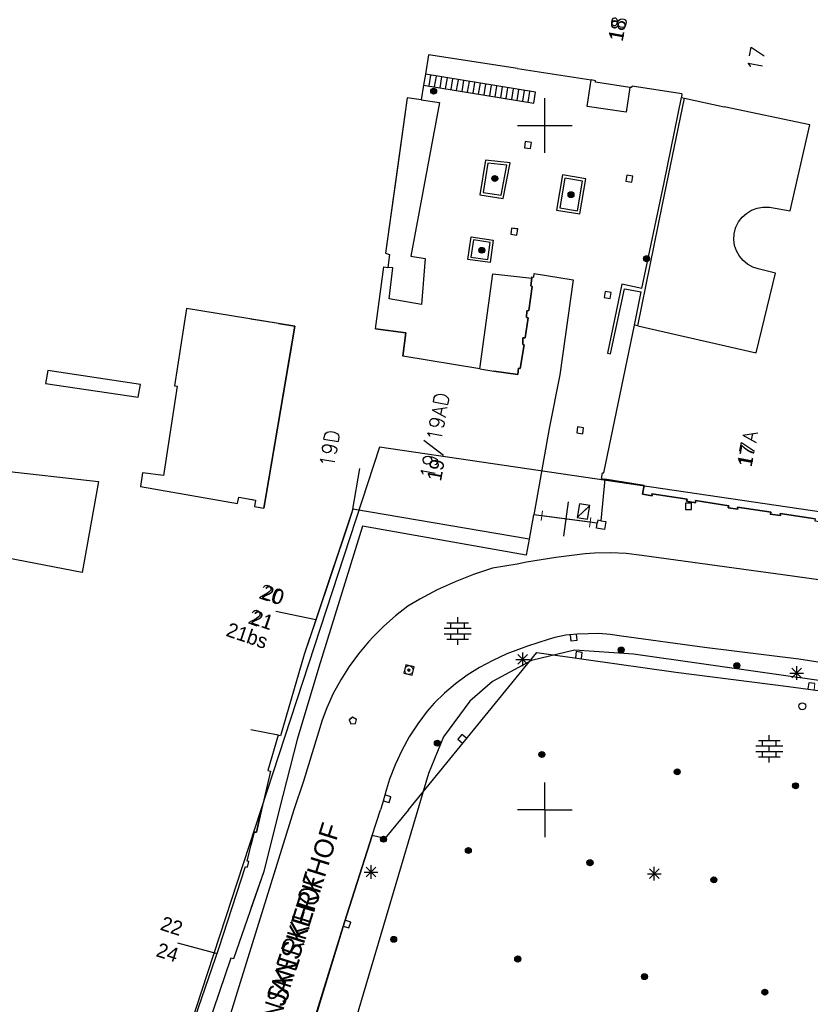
# Model space of a CAD drawing. Header units: millimetres. Extents: x 135944 to 142000, y 454200 to 456692.
# Tile 81 of 185: x 136712 to 136769, y 456186 to 456258. Entities that reach past the tile are written whole.
import ezdxf
from ezdxf.enums import TextEntityAlignment as Align

# ---------------------------------------------------------------- set-up
doc = ezdxf.new("R2010")
doc.units = ezdxf.units.MM
doc.linetypes.add('TotaalGBKN2013X$0$GBKN binnenstad 2009$0$DOT', pattern=[0.25, 0, -0.25])
for name, color, linetype in [('TotaalGBKN2013_Bistad', 251, 'Continuous'), ('TotaalGBKN2013X$0$Contouren', 251, 'Continuous'), ('TotaalGBKN2013X$0$GBKN binnenstad 2009$0$OBJECTEN_', 251, 'Continuous'), ('TotaalGBKN2013X$0$GBKN binnenstad 2009$0$OBJECTEN__', 251, 'Continuous'), ('TotaalGBKN2013X$0$GBKN binnenstad 2009$0$OBJECTEN___', 251, 'Continuous'), ('TotaalGBKN2013X$0$GBKN binnenstad 2009$0$SEMANT_ SYMB_', 251, 'Continuous'), ('TotaalGBKN2013X$0$GBKN binnenstad 2009$0$VERH_OVERIG INBR', 251, 'Continuous')]:
    doc.layers.add(name, color=color, linetype=linetype)
doc.styles.add('TotaalGBKN2013X$0$GBKN binnenstad 2009$0$Standard', font='txt')
doc.styles.add('TotaalGBKN2013X$0$GBKN binnenstad 2009$0$TXT', font='txt.shx')

# ---------------------------------------------------------------- blocks, each defined once
blk = doc.blocks.new('TotaalGBKN2013X$0$GBKN binnenstad 2009$0$CEL509')
at = {"layer": 'TotaalGBKN2013X$0$GBKN binnenstad 2009$0$OBJECTEN__', "linetype": 'TotaalGBKN2013X$0$GBKN binnenstad 2009$0$DOT', "lineweight": 0}
blk.add_line((-1, 0.5), (0, 0), dxfattribs=at)
at = {"layer": 'TotaalGBKN2013X$0$GBKN binnenstad 2009$0$OBJECTEN__', "linetype": 'Continuous', "lineweight": 0}
blk.add_lwpolyline([(-1, 0), (0, 0), (0, 0.5), (-1, 0.5), (-1, 0)], dxfattribs=at)
blk = doc.blocks.new('TotaalGBKN2013X$0$GBKN binnenstad 2009$0$CEL529')
at = {"layer": 'TotaalGBKN2013X$0$GBKN binnenstad 2009$0$VERH_OVERIG INBR', "linetype": 'Continuous', "lineweight": 0}
for p, q in [((0, -0.1), (0, 0.1)), ((0, 0), (1, 0)), ((0.5, -0.2), (0.5, 0.2)), ((1, -0.1), (1, 0.1))]:
    blk.add_line(p, q, dxfattribs=at)
blk = doc.blocks.new('TotaalGBKN2013X$0$GBKN binnenstad 2009$0$W')
at = {"layer": 'TotaalGBKN2013X$0$GBKN binnenstad 2009$0$OBJECTEN__', "linetype": 'Continuous', "lineweight": 0}
blk.add_lwpolyline([(-0.225, 0.225), (-0.225, -0.225), (0.225, -0.225), (0.225, 0.225), (-0.225, 0.225)], dxfattribs=at)
blk = doc.blocks.new('TotaalGBKN2013X$0$GBKN binnenstad 2009$0$X')
at = {"layer": 'TotaalGBKN2013X$0$GBKN binnenstad 2009$0$OBJECTEN__', "linetype": 'Continuous', "lineweight": 0}
blk.add_lwpolyline([(0.225, -0.25), (0.224, 0.2), (-0.225, 0.2), (-0.226, -0.25)], dxfattribs=at)
blk = doc.blocks.new('TotaalGBKN2013X$0$GBKN binnenstad 2009$0$DEC109')
at = {"layer": 'TotaalGBKN2013X$0$GBKN binnenstad 2009$0$SEMANT_ SYMB_', "linetype": 'Continuous', "lineweight": 0}
for p, q in [((0, 0.6), (0, 1)), ((-0.98, 0.2), (0.98, 0.2)), ((-0.8, 0.6), (0.8, 0.6)), ((-0.5, 0.2), (-0.5, 0.6)), ((0, -0.2), (0, 0.2)), ((0.5, 0.2), (0.5, 0.6)), ((-0.98, -0.2), (0.98, -0.2)), ((-0.8, -0.6), (0.8, -0.6)), ((-0.5, -0.6), (-0.5, -0.2)), ((0, -1), (0, -0.6)), ((0.5, -0.6), (0.5, -0.2))]:
    blk.add_line(p, q, dxfattribs=at)
blk = doc.blocks.new('TotaalGBKN2013X$0$GBKN binnenstad 2009$0$DEC100')
at = {"layer": 'TotaalGBKN2013X$0$GBKN binnenstad 2009$0$OBJECTEN_', "linetype": 'Continuous', "lineweight": 0}
for p, q in [((-0.5, 0), (0.5, 0)), ((-0.354, -0.354), (0.354, 0.354)), ((0.354, -0.354), (-0.354, 0.354)), ((0, -0.5), (0, 0.5))]:
    blk.add_line(p, q, dxfattribs=at)
blk = doc.blocks.new('TotaalGBKN2013X$0$GBKN binnenstad 2009$0$J')
at = {"layer": 'TotaalGBKN2013X$0$GBKN binnenstad 2009$0$OBJECTEN___', "linetype": 'Continuous', "lineweight": 0}
for radius in [0.215, 0.155, 0.095, 0.035]:
    blk.add_circle((0, 0), radius, dxfattribs=at)
blk = doc.blocks.new('TotaalGBKN2013X$0$GBKN binnenstad 2009$0$Q')
at = {"layer": 'TotaalGBKN2013X$0$GBKN binnenstad 2009$0$OBJECTEN___', "linetype": 'Continuous', "lineweight": 0}
blk.add_circle((0, 0), 0.25, dxfattribs=at)
blk = doc.blocks.new('TotaalGBKN2013X$0$GBKN binnenstad 2009$0$V')
at = {"layer": 'TotaalGBKN2013X$0$GBKN binnenstad 2009$0$OBJECTEN__', "linetype": 'Continuous', "lineweight": 0}
for radius in [0.31, 0.095, 0.035, 0.0224]:
    blk.add_circle((0, 0), radius, dxfattribs=at)
blk = doc.blocks.new('TotaalGBKN2013X$0$GBKN binnenstad 2009$0$K')
at = {"layer": 'TotaalGBKN2013X$0$GBKN binnenstad 2009$0$OBJECTEN__', "linetype": 'Continuous', "lineweight": 0}
blk.add_lwpolyline([(-0.146, -0.25), (0.147, -0.25), (0.25, 0.069), (0, 0.25), (-0.25, 0.068), (-0.146, -0.25)], dxfattribs=at)

msp = doc.modelspace()

# ---------------------------------------------------------------- linework, layer by layer
at = {"layer": 'TotaalGBKN2013_Bistad'}
for p, q in [((136741.5, 456255.175), (136741.267, 456253.744)), ((136747.999, 456254.174), (136741.5, 456255.175)), ((136747.999, 456254.174), (136753.383, 456253.328)), ((136747.999, 456254.174), (136753.383, 456253.328)), ((136741.267, 456253.744), (136741.138, 456252.955)), ((136741.267, 456253.744), (136741.138, 456252.955)), ((136749.321, 456252.428), (136741.267, 456253.744)), ((136741.54, 456252.89), (136741.669, 456253.679)), ((136741.54, 456252.89), (136741.669, 456253.679)), ((136741.943, 456252.824), (136742.072, 456253.613)), ((136741.943, 456252.824), (136742.072, 456253.613)), ((136742.345, 456252.758), (136742.474, 456253.547)), ((136742.345, 456252.758), (136742.474, 456253.547)), ((136742.748, 456252.692), (136742.877, 456253.481)), ((136742.748, 456252.692), (136742.877, 456253.481)), ((136743.151, 456252.626), (136743.28, 456253.415)), ((136743.151, 456252.626), (136743.28, 456253.415)), ((136743.553, 456252.561), (136743.682, 456253.35)), ((136743.553, 456252.561), (136743.682, 456253.35)), ((136741.138, 456252.955), (136740.963, 456251.882)), ((136741.138, 456252.955), (136740.963, 456251.882)), ((136741.138, 456252.955), (136749.192, 456251.639)), ((136743.956, 456252.495), (136744.085, 456253.284)), ((136743.956, 456252.495), (136744.085, 456253.284)), ((136744.359, 456252.429), (136744.488, 456253.218)), ((136744.359, 456252.429), (136744.488, 456253.218)), ((136744.761, 456252.363), (136744.89, 456253.152)), ((136744.761, 456252.363), (136744.89, 456253.152)), ((136745.164, 456252.297), (136745.293, 456253.086)), ((136745.164, 456252.297), (136745.293, 456253.086)), ((136745.567, 456252.232), (136745.696, 456253.021)), ((136745.567, 456252.232), (136745.696, 456253.021)), ((136745.969, 456252.166), (136746.098, 456252.955)), ((136745.969, 456252.166), (136746.098, 456252.955)), ((136746.372, 456252.1), (136746.501, 456252.889)), ((136746.372, 456252.1), (136746.501, 456252.889)), ((136746.775, 456252.034), (136746.904, 456252.823)), ((136746.775, 456252.034), (136746.904, 456252.823)), ((136747.177, 456251.968), (136747.306, 456252.757)), ((136747.177, 456251.968), (136747.306, 456252.757)), ((136747.58, 456251.903), (136747.709, 456252.692)), ((136747.58, 456251.903), (136747.709, 456252.692)), ((136747.983, 456251.837), (136748.112, 456252.626)), ((136747.983, 456251.837), (136748.112, 456252.626)), ((136753.092, 456251.384), (136753.383, 456253.328)), ((136753.718, 456253.275), (136753.383, 456253.328)), ((136753.718, 456253.17), (136753.718, 456253.275)), ((136756.213, 456252.79), (136753.718, 456253.17)), ((136756.213, 456252.79), (136755.945, 456250.97)), ((136756.326, 456252.773), (136756.213, 456252.79)), ((136756.381, 456252.867), (136756.326, 456252.773)), ((136760.03, 456252.32), (136756.381, 456252.867)), ((136739.946, 456252.025), (136739.232, 456246.9)), ((136740.963, 456251.882), (136739.946, 456252.025)), ((136740.963, 456251.882), (136739.946, 456252.025)), ((136748.385, 456251.771), (136748.514, 456252.56)), ((136748.385, 456251.771), (136748.514, 456252.56)), ((136748.788, 456251.705), (136748.917, 456252.494)), ((136748.788, 456251.705), (136748.917, 456252.494)), ((136749.192, 456251.639), (136749.321, 456252.428)), ((136750, 456250), (136750, 456252)), ((136750, 456250), (136750, 456252)), ((136758.606, 456244.226), (136760.212, 456252.005)), ((136758.717, 456245.831), (136759.989, 456252.055)), ((136760.03, 456252.32), (136759.989, 456252.055)), ((136760.03, 456252.32), (136759.989, 456252.055)), ((136759.989, 456252.055), (136760.212, 456252.005)), ((136759.989, 456252.055), (136760.212, 456252.005)), ((136760.212, 456252.005), (136763.103, 456251.362)), ((136760.212, 456252.005), (136763.103, 456251.362)), ((136742.299, 456251.689), (136740.201, 456240.445)), ((136742.299, 456251.689), (136740.201, 456240.445)), ((136740.963, 456251.882), (136742.299, 456251.689)), ((136740.963, 456251.882), (136742.299, 456251.689)), ((136755.945, 456250.97), (136753.092, 456251.384)), ((136769.377, 456250.04), (136763.103, 456251.362)), ((136748, 456250), (136750, 456250)), ((136748, 456250), (136750, 456250)), ((136750, 456250), (136752, 456250)), ((136750, 456248), (136750, 456250)), ((136750, 456250), (136752, 456250)), ((136750, 456248), (136750, 456250)), ((136767.948, 456243.758), (136769.377, 456250.04)), ((136748.575, 456248.822), (136748.512, 456248.377)), ((136748.512, 456248.377), (136748.957, 456248.314)), ((136749.02, 456248.759), (136748.575, 456248.822)), ((136748.957, 456248.314), (136749.02, 456248.759)), ((136739.232, 456246.9), (136738.364, 456240.675)), ((136745.669, 456247.459), (136745.262, 456244.942)), ((136745.836, 456247.24), (136745.492, 456245.109)), ((136747.472, 456247.269), (136745.669, 456247.459)), ((136747.234, 456247.093), (136745.836, 456247.24)), ((136746.807, 456244.902), (136747.234, 456247.093)), ((136746.966, 456244.674), (136747.472, 456247.269)), ((136751.293, 456246.396), (136750.859, 456243.809)), ((136751.457, 456246.164), (136751.09, 456243.975)), ((136752.99, 456246.1), (136751.293, 456246.396)), ((136752.76, 456245.937), (136751.457, 456246.164)), ((136755.988, 456246.368), (136755.925, 456245.923)), ((136756.433, 456246.305), (136755.988, 456246.368)), ((136756.37, 456245.86), (136756.433, 456246.305)), ((136752.401, 456243.768), (136752.76, 456245.937)), ((136752.566, 456243.54), (136752.99, 456246.1)), ((136755.925, 456245.923), (136756.37, 456245.86)), ((136757.097, 456238.096), (136758.717, 456245.831)), ((136745.262, 456244.942), (136746.966, 456244.674)), ((136745.492, 456245.109), (136746.807, 456244.902)), ((136756.8, 456235.352), (136758.606, 456244.226)), ((136765.52, 456243.958), (136765.944, 456244.033)), ((136765.944, 456244.033), (136766.375, 456244.029)), ((136766.375, 456244.029), (136766.425, 456244.023)), ((136766.425, 456244.023), (136767.948, 456243.758)), ((136750.859, 456243.809), (136752.566, 456243.54)), ((136751.09, 456243.975), (136752.401, 456243.768)), ((136764.167, 456242.952), (136764.429, 456243.294)), ((136764.429, 456243.294), (136764.749, 456243.582)), ((136764.749, 456243.582), (136765.117, 456243.806)), ((136765.117, 456243.806), (136765.52, 456243.958)), ((136763.948, 456242.499), (136763.973, 456242.567)), ((136763.973, 456242.567), (136764.167, 456242.952)), ((136744.372, 456240.209), (136744.611, 456241.866)), ((136744.611, 456241.866), (136746.233, 456241.615)), ((136747.572, 456242.503), (136747.509, 456242.058)), ((136747.509, 456242.058), (136747.954, 456241.995)), ((136748.017, 456242.44), (136747.572, 456242.503)), ((136747.954, 456241.995), (136748.017, 456242.44)), ((136763.824, 456241.66), (136763.847, 456242.085)), ((136763.847, 456242.085), (136763.948, 456242.499)), ((136744.78, 456241.637), (136744.598, 456240.38)), ((136746.007, 456241.447), (136744.78, 456241.637)), ((136745.836, 456240.216), (136746.007, 456241.447)), ((136746.233, 456241.615), (136746.006, 456239.991)), ((136763.882, 456241.237), (136763.824, 456241.66)), ((136764.017, 456240.833), (136763.882, 456241.237)), ((136738.364, 456240.675), (136738.65, 456240.58)), ((136738.65, 456240.58), (136738.531, 456239.629)), ((136740.201, 456240.445), (136741.25, 456240.289)), ((136740.201, 456240.445), (136741.25, 456240.289)), ((136764.225, 456240.461), (136764.017, 456240.833)), ((136764.499, 456240.135), (136764.225, 456240.461)), ((136737.614, 456235.149), (136738.219, 456239.672)), ((136738.219, 456239.672), (136738.531, 456239.629)), ((136741.25, 456240.289), (136740.987, 456236.914)), ((136741.25, 456240.289), (136740.987, 456236.914)), ((136746.006, 456239.991), (136744.372, 456240.209)), ((136744.598, 456240.38), (136745.836, 456240.216)), ((136764.829, 456239.865), (136764.499, 456240.135)), ((136765.203, 456239.662), (136764.829, 456239.865)), ((136738.899, 456239.604), (136738.531, 456239.629)), ((136738.61, 456237.339), (136738.899, 456239.604)), ((136745.254, 456232.224), (136746.191, 456239.154)), ((136745.254, 456232.224), (136746.191, 456239.154)), ((136746.191, 456239.154), (136749.043, 456238.842)), ((136746.191, 456239.154), (136749.043, 456238.842)), ((136749.206, 456238.924), (136749.232, 456239.179)), ((136749.232, 456239.179), (136752.07, 456238.73)), ((136765.609, 456239.532), (136765.203, 456239.662)), ((136765.463, 456233.378), (136766.859, 456239.222)), ((136766.859, 456239.222), (136765.609, 456239.532)), ((136749.082, 456238.234), (136748.821, 456236.477)), ((136749.043, 456238.842), (136748.972, 456238.285)), ((136748.972, 456238.285), (136749.082, 456238.234)), ((136749.043, 456238.842), (136749.056, 456238.945)), ((136749.056, 456238.945), (136749.206, 456238.924)), ((136752.07, 456238.73), (136751.107, 456231.791)), ((136755.639, 456238.396), (136754.592, 456233.367)), ((136757.097, 456238.096), (136755.639, 456238.396)), ((136754.403, 456237.873), (136754.34, 456237.428)), ((136754.848, 456237.81), (136754.403, 456237.873)), ((136754.785, 456237.365), (136754.848, 456237.81)), ((136754.811, 456233.311), (136755.822, 456238.059)), ((136755.822, 456238.059), (136757.045, 456237.846)), ((136756.556, 456235.408), (136757.045, 456237.846)), ((136756.556, 456235.408), (136757.045, 456237.846)), ((136740.987, 456236.914), (136738.61, 456237.339)), ((136740.987, 456236.914), (136738.61, 456237.339)), ((136754.34, 456237.428), (136754.785, 456237.365)), ((136723.799, 456236.634), (136722.935, 456230.981)), ((136731.721, 456235.336), (136723.799, 456236.634)), ((136748.695, 456236.467), (136748.667, 456235.978)), ((136748.821, 456236.477), (136748.695, 456236.467)), ((136730.533, 456235.531), (136728.513, 456235.862)), ((136748.787, 456235.942), (136748.553, 456234.488)), ((136748.667, 456235.978), (136748.787, 456235.942)), ((136754.321, 456224.619), (136756.556, 456235.408)), ((136756.8, 456235.352), (136756.556, 456235.408)), ((136756.8, 456235.352), (136756.556, 456235.408)), ((136729.63, 456223.009), (136731.721, 456235.336)), ((136739.839, 456234.856), (136737.614, 456235.149)), ((136739.613, 456233.156), (136739.839, 456234.856)), ((136756.8, 456235.352), (136765.463, 456233.378)), ((136731.549, 456234.32), (136729.466, 456222.043)), ((136748.499, 456233.983), (136748.189, 456232.241)), ((136748.393, 456234.494), (136748.384, 456233.994)), ((136748.384, 456233.994), (136748.499, 456233.983)), ((136748.553, 456234.488), (136748.393, 456234.494)), ((136754.592, 456233.367), (136754.811, 456233.311)), ((136745.254, 456232.224), (136739.613, 456233.156)), ((136745.254, 456232.224), (136739.613, 456233.156)), ((136713.666, 456232.102), (136713.489, 456231.146)), ((136720.444, 456231.082), (136713.666, 456232.102)), ((136745.254, 456232.224), (136746.262, 456232.058)), ((136745.254, 456232.224), (136746.262, 456232.058)), ((136748.026, 456231.797), (136746.262, 456232.058)), ((136748.069, 456232.261), (136748.026, 456231.797)), ((136748.189, 456232.241), (136748.069, 456232.261)), ((136751.107, 456231.791), (136750.326, 456227.871)), ((136713.489, 456231.146), (136720.267, 456230.156)), ((136720.267, 456230.156), (136720.444, 456231.082)), ((136722.935, 456230.981), (136723.113, 456230.95)), ((136723.113, 456230.95), (136722.943, 456229.83)), ((136722.943, 456229.83), (136722.123, 456224.427)), ((136750.326, 456227.871), (136749.199, 456221.558)), ((136752.395, 456227.981), (136752.332, 456227.536)), ((136752.332, 456227.536), (136752.777, 456227.473)), ((136752.84, 456227.918), (136752.395, 456227.981)), ((136752.777, 456227.473), (136752.84, 456227.918)), ((136707.299, 456225.111), (136717.363, 456223.983)), ((136720.591, 456224.633), (136720.44, 456223.617)), ((136722.123, 456224.427), (136720.591, 456224.633)), ((136735.974, 456221.976), (136736.479, 456224.934)), ((136754.157, 456224.197), (136754.222, 456224.632)), ((136754.222, 456224.632), (136754.321, 456224.619)), ((136717.363, 456223.983), (136716.163, 456217.334)), ((136754.392, 456224.158), (136754.105, 456221.122)), ((136754.392, 456224.158), (136754.105, 456221.122)), ((136754.157, 456224.197), (136754.392, 456224.158)), ((136754.157, 456224.197), (136754.392, 456224.158)), ((136757.261, 456223.688), (136754.392, 456224.158)), ((136720.44, 456223.617), (136727.536, 456222.38)), ((136757.134, 456223.05), (136757.261, 456223.688)), ((136727.536, 456222.38), (136727.617, 456222.844)), ((136727.617, 456222.844), (136728.858, 456222.628)), ((136728.858, 456222.628), (136728.777, 456222.163)), ((136729.466, 456222.043), (136729.63, 456223.009)), ((136751.707, 456222.501), (136751.375, 456219.993)), ((136757.841, 456222.928), (136757.134, 456223.05)), ((136760.411, 456222.693), (136757.832, 456223.087)), ((136757.832, 456223.087), (136757.841, 456222.928)), ((136760.37, 456222.561), (136760.411, 456222.693)), ((136761.027, 456222.44), (136760.37, 456222.561)), ((136763.457, 456222.208), (136761.018, 456222.599)), ((136761.018, 456222.599), (136761.027, 456222.44)), ((136728.777, 456222.163), (136729.466, 456222.043)), ((136735.974, 456221.976), (136733.264, 456213.889)), ((136748.848, 456219.78), (136735.974, 456221.976)), ((136752.531, 456222.357), (136752.361, 456221.361)), ((136752.361, 456221.361), (136753.291, 456222.227)), ((136753.291, 456222.227), (136752.531, 456222.357)), ((136753.121, 456221.231), (136753.291, 456222.227)), ((136760.283, 456222.399), (136760.283, 456221.949)), ((136760.733, 456222.399), (136760.283, 456222.399)), ((136760.283, 456221.949), (136760.733, 456221.949)), ((136760.733, 456221.949), (136760.733, 456222.399)), ((136763.417, 456222.069), (136763.457, 456222.208)), ((136764.112, 456221.954), (136763.417, 456222.069)), ((136766.562, 456221.753), (136764.083, 456222.12)), ((136764.083, 456222.12), (136764.112, 456221.954)), ((136766.489, 456221.596), (136766.562, 456221.753)), ((136735.636, 456220.968), (136733.231, 456213.789)), ((136748.881, 456219.774), (136749.199, 456221.558)), ((136748.881, 456219.774), (136749.199, 456221.558)), ((136753.838, 456220.944), (136749.199, 456221.558)), ((136753.308, 456221.013), (136749.774, 456221.481)), ((136752.361, 456221.361), (136753.121, 456221.231)), ((136753.875, 456221.157), (136753.838, 456220.944)), ((136754.105, 456221.122), (136753.875, 456221.157)), ((136754.105, 456221.122), (136754.466, 456221.067)), ((136754.466, 456221.067), (136754.373, 456220.489)), ((136767.229, 456221.505), (136766.489, 456221.596)), ((136769.773, 456221.265), (136767.219, 456221.652)), ((136767.219, 456221.652), (136767.229, 456221.505)), ((136736.672, 456220.727), (136733.479, 456210.43)), ((136748.628, 456218.609), (136736.672, 456220.727)), ((136753.772, 456220.57), (136753.838, 456220.944)), ((136754.373, 456220.489), (136753.772, 456220.57)), ((136748.848, 456219.78), (136748.628, 456218.609)), ((136748.881, 456219.774), (136748.848, 456219.78)), ((136748.881, 456219.774), (136748.848, 456219.78)), ((136716.163, 456217.334), (136708.991, 456218.723)), ((136748.652, 456218.085), (136747.979, 456217.958)), ((136750.795, 456218.434), (136748.652, 456218.085)), ((136752.949, 456218.704), (136750.795, 456218.434)), ((136753.643, 456218.756), (136752.949, 456218.704)), ((136754.8, 456218.777), (136753.643, 456218.756)), ((136755.955, 456218.719), (136754.8, 456218.777)), ((136757.104, 456218.581), (136755.955, 456218.719)), ((136768.12, 456217.074), (136757.104, 456218.581)), ((136746.171, 456217.65), (136744.798, 456217.196)), ((136747.979, 456217.958), (136746.171, 456217.65)), ((136743.452, 456216.666), (136742.137, 456216.063)), ((136744.798, 456217.196), (136743.452, 456216.666)), ((136792.33, 456213.684), (136768.12, 456217.074)), ((136742.137, 456216.063), (136740.858, 456215.388)), ((136740.858, 456215.388), (136739.976, 456214.868)), ((136739.976, 456214.868), (136739.072, 456214.177)), ((136733.264, 456213.889), (136730.324, 456214.481)), ((136733.264, 456213.889), (136730.324, 456214.481)), ((136733.264, 456213.889), (136732.411, 456211.334)), ((136739.072, 456214.177), (136738.22, 456213.424)), ((136743.633, 456213.664), (136743.633, 456214.064)), ((136738.22, 456213.424), (136737.472, 456212.667)), ((136742.653, 456213.264), (136744.613, 456213.264)), ((136742.833, 456213.664), (136744.433, 456213.664)), ((136743.133, 456213.264), (136743.133, 456213.664)), ((136743.633, 456212.864), (136743.633, 456213.264)), ((136744.133, 456213.264), (136744.133, 456213.664)), ((136737.472, 456212.667), (136737.108, 456212.268)), ((136742.653, 456212.864), (136744.613, 456212.864)), ((136742.833, 456212.464), (136744.433, 456212.464)), ((136743.133, 456212.464), (136743.133, 456212.864)), ((136743.633, 456212.064), (136743.633, 456212.464)), ((136744.133, 456212.464), (136744.133, 456212.864)), ((136750.249, 456212.439), (136748.731, 456211.947)), ((136750.739, 456212.582), (136750.249, 456212.439)), ((136751.545, 456212.75), (136750.739, 456212.582)), ((136752.364, 456212.839), (136751.545, 456212.75)), ((136751.864, 456212.779), (136751.913, 456212.332)), ((136751.913, 456212.332), (136752.36, 456212.381)), ((136752.36, 456212.381), (136752.312, 456212.828)), ((136753.187, 456212.848), (136752.364, 456212.839)), ((136753.954, 456212.869), (136753.187, 456212.848)), ((136754.785, 456212.815), (136753.954, 456212.869)), ((136755.607, 456212.682), (136754.785, 456212.815)), ((136761.682, 456211.869), (136755.607, 456212.682)), ((136737.108, 456212.268), (136736.372, 456211.399)), ((136748.731, 456211.947), (136747.233, 456211.4)), ((136768.586, 456210.995), (136761.682, 456211.869)), ((136732.411, 456211.334), (136730.665, 456205.41)), ((136736.372, 456211.399), (136735.693, 456210.474)), ((136740.022, 456200), (136749.409, 456211.501)), ((136747.233, 456211.4), (136746.154, 456210.882)), ((136747.886, 456210.982), (136748.886, 456210.982)), ((136748.032, 456210.628), (136748.74, 456211.336)), ((136748.74, 456210.628), (136748.032, 456211.336)), ((136748.386, 456210.482), (136748.386, 456211.482)), ((136749.409, 456211.501), (136753.021, 456210.971)), ((136752.296, 456211.558), (136752.235, 456211.112)), ((136752.742, 456211.496), (136752.296, 456211.558)), ((136752.681, 456211.051), (136752.742, 456211.496)), ((136753.021, 456210.971), (136759.586, 456210.055)), ((136773.891, 456210.183), (136768.586, 456210.995)), ((136733.479, 456210.43), (136731.905, 456205.145)), ((136735.693, 456210.474), (136735.081, 456209.504)), ((136739.833, 456210.579), (136739.695, 456209.975)), ((136740.437, 456210.441), (136739.833, 456210.579)), ((136740.299, 456209.837), (136740.437, 456210.441)), ((136745.215, 456210.393), (136744.316, 456209.835)), ((136746.154, 456210.882), (136745.215, 456210.393)), ((136768.068, 456209.633), (136768.776, 456210.341)), ((136768.776, 456209.633), (136768.068, 456210.341)), ((136768.422, 456209.487), (136768.422, 456210.487)), ((136735.081, 456209.504), (136734.537, 456208.494)), ((136739.695, 456209.975), (136740.299, 456209.837)), ((136744.316, 456209.835), (136743.461, 456209.21)), ((136759.586, 456210.055), (136767.829, 456209.006)), ((136767.922, 456209.987), (136768.922, 456209.987)), ((136743.461, 456209.21), (136742.656, 456208.523)), ((136767.829, 456209.006), (136773.589, 456208.235)), ((136769.301, 456209.282), (136769.24, 456208.836)), ((136769.747, 456209.22), (136769.301, 456209.282)), ((136734.537, 456208.494), (136734.065, 456207.449)), ((136742.656, 456208.523), (136741.906, 456207.777)), ((136734.065, 456207.449), (136733.729, 456206.556)), ((136741.906, 456207.777), (136741.398, 456207.202)), ((136735.935, 456206.763), (136735.702, 456206.56)), ((136736.222, 456206.592), (136735.935, 456206.763)), ((136736.157, 456206.306), (136736.222, 456206.592)), ((136741.398, 456207.202), (136740.713, 456206.289)), ((136733.729, 456206.556), (136732.359, 456202.092)), ((136735.702, 456206.56), (136735.824, 456206.275)), ((136735.824, 456206.275), (136736.157, 456206.306)), ((136740.713, 456206.289), (136740.093, 456205.33)), ((136730.495, 456205.452), (136728.513, 456205.851)), ((136730.495, 456205.452), (136729.76, 456202.868)), ((136730.665, 456205.41), (136730.495, 456205.452)), ((136731.905, 456205.145), (136730.583, 456200)), ((136740.093, 456205.33), (136739.542, 456204.33)), ((136743.924, 456205.508), (136743.64, 456205.159)), ((136743.64, 456205.159), (136743.988, 456204.875)), ((136744.273, 456205.223), (136743.924, 456205.508)), ((136766.415, 456205.06), (136766.415, 456205.46)), ((136765.435, 456204.66), (136767.395, 456204.66)), ((136765.615, 456205.06), (136767.215, 456205.06)), ((136765.915, 456204.66), (136765.915, 456205.06)), ((136766.415, 456204.26), (136766.415, 456204.66)), ((136766.915, 456204.66), (136766.915, 456205.06)), ((136739.542, 456204.33), (136739.062, 456203.294)), ((136765.435, 456204.26), (136767.395, 456204.26)), ((136765.615, 456203.86), (136767.215, 456203.86)), ((136765.915, 456203.86), (136765.915, 456204.26)), ((136766.415, 456203.46), (136766.415, 456203.86)), ((136766.915, 456203.86), (136766.915, 456204.26)), ((136739.062, 456203.294), (136738.656, 456202.227)), ((136729.938, 456202.81), (136729.283, 456200)), ((136729.76, 456202.868), (136729.938, 456202.81)), ((136732.359, 456202.092), (136731.655, 456200)), ((136738.656, 456202.227), (136738.431, 456201.515)), ((136750, 456200), (136750, 456202)), ((136750, 456200), (136750, 456202)), ((136738.431, 456201.515), (136738.132, 456200.459)), ((136738.74, 456200.956), (136738.307, 456201.079)), ((136738.617, 456200.523), (136738.74, 456200.956)), ((136738.132, 456200.459), (136737.984, 456200)), ((136738.184, 456200.646), (136738.617, 456200.523)), ((136731.655, 456200), (136727.513, 456186.66)), ((136731.655, 456200), (136728.513, 456189.881)), ((136728.912, 456198.357), (136729.283, 456200)), ((136730.583, 456200), (136729.453, 456195.492)), ((136737.383, 456198.129), (136737.984, 456200)), ((136737.383, 456198.129), (136737.984, 456200)), ((136740.022, 456200), (136738.31, 456197.902)), ((136750, 456200), (136748, 456200)), ((136750, 456200), (136748, 456200)), ((136750, 456200), (136748, 456200)), ((136750, 456200), (136748, 456200)), ((136750, 456200), (136752, 456200)), ((136750, 456200), (136752, 456200)), ((136750, 456200), (136750, 456198)), ((136750, 456200), (136752, 456200)), ((136750, 456200), (136752, 456200)), ((136750, 456200), (136750, 456198)), ((136728.226, 456196.24), (136728.748, 456198.367)), ((136728.748, 456198.367), (136728.912, 456198.357)), ((136737.383, 456198.129), (136735.345, 456191.789)), ((136738.31, 456197.902), (136737.383, 456198.129)), ((136726.17, 456189.87), (136728.111, 456195.847)), ((136728.111, 456195.847), (136728.251, 456195.813)), ((136728.354, 456196.213), (136728.226, 456196.24)), ((136728.251, 456195.813), (136728.354, 456196.213)), ((136736.941, 456195.094), (136737.649, 456195.802)), ((136737.649, 456195.094), (136736.941, 456195.802)), ((136737.295, 456194.948), (136737.295, 456195.948)), ((136758.004, 456194.829), (136758.004, 456195.829)), ((136729.453, 456195.492), (136727.239, 456189.111)), ((136736.795, 456195.448), (136737.795, 456195.448)), ((136757.504, 456195.329), (136758.504, 456195.329)), ((136757.65, 456194.975), (136758.358, 456195.683)), ((136758.358, 456194.975), (136757.65, 456195.683)), ((136735.345, 456191.789), (136730.797, 456176.943)), ((136735.253, 456191.495), (136735.683, 456191.361)), ((136735.817, 456191.79), (136735.387, 456191.924)), ((136735.683, 456191.361), (136735.817, 456191.79)), ((136723.146, 456190.284), (136726.037, 456189.485)), ((136722.82, 456180.136), (136726.17, 456189.87)), ((136727.044, 456189.161), (136723.854, 456179.782)), ((136727.239, 456189.111), (136727.044, 456189.161)), ((136727.513, 456186.66), (136725.214, 456179.328))]:
    msp.add_line(p, q, dxfattribs=at)
for points in [[(136747.999, 456254.174), (136741.5, 456255.175), (136741.267, 456253.744)], [(136741.138, 456252.955), (136749.192, 456251.639), (136749.321, 456252.428), (136741.267, 456253.744)], [(136756.213, 456252.79), (136755.945, 456250.97), (136753.092, 456251.384), (136753.383, 456253.328)], [(136756.213, 456252.79), (136753.718, 456253.17), (136753.718, 456253.275), (136753.383, 456253.328)], [(136760.03, 456252.32), (136756.381, 456252.867), (136756.326, 456252.773), (136756.213, 456252.79)], [(136739.946, 456252.025), (136738.364, 456240.675), (136738.65, 456240.58), (136738.531, 456239.629)], [(136756.8, 456235.352), (136758.606, 456244.226), (136760.212, 456252.005)], [(136757.097, 456238.096), (136758.717, 456245.831), (136759.989, 456252.055)], [(136756.8, 456235.352), (136765.463, 456233.378), (136766.859, 456239.222), (136765.609, 456239.532), (136765.203, 456239.662), (136764.829, 456239.865), (136764.499, 456240.135), (136764.225, 456240.461), (136764.017, 456240.833), (136763.882, 456241.237), (136763.824, 456241.66), (136763.847, 456242.085), (136763.948, 456242.499), (136763.973, 456242.567), (136764.167, 456242.952), (136764.429, 456243.294), (136764.749, 456243.582), (136765.117, 456243.806), (136765.52, 456243.958), (136765.944, 456244.033), (136766.375, 456244.029), (136766.425, 456244.023), (136767.948, 456243.758), (136769.377, 456250.04), (136763.103, 456251.362)], [(136745.262, 456244.942), (136746.966, 456244.674), (136747.472, 456247.269), (136745.669, 456247.459), (136745.262, 456244.942)], [(136745.492, 456245.109), (136746.807, 456244.902), (136747.234, 456247.093), (136745.836, 456247.24), (136745.492, 456245.109)], [(136750.859, 456243.809), (136752.566, 456243.54), (136752.99, 456246.1), (136751.293, 456246.396), (136750.859, 456243.809)], [(136751.09, 456243.975), (136752.401, 456243.768), (136752.76, 456245.937), (136751.457, 456246.164), (136751.09, 456243.975)], [(136744.372, 456240.209), (136744.611, 456241.866), (136746.233, 456241.615), (136746.006, 456239.991), (136744.372, 456240.209)], [(136744.598, 456240.38), (136745.836, 456240.216), (136746.007, 456241.447), (136744.78, 456241.637), (136744.598, 456240.38)], [(136737.614, 456235.149), (136738.219, 456239.672), (136738.531, 456239.629)], [(136738.61, 456237.339), (136738.899, 456239.604), (136738.531, 456239.629)], [(136749.043, 456238.842), (136749.056, 456238.945), (136749.206, 456238.924), (136749.232, 456239.179), (136752.07, 456238.73), (136751.107, 456231.791), (136750.326, 456227.871), (136749.199, 456221.558)], [(136746.262, 456232.058), (136748.026, 456231.797), (136748.069, 456232.261), (136748.189, 456232.241), (136748.499, 456233.983), (136748.384, 456233.994), (136748.393, 456234.494), (136748.553, 456234.488), (136748.787, 456235.942), (136748.667, 456235.978), (136748.695, 456236.467), (136748.821, 456236.477), (136749.082, 456238.234), (136748.972, 456238.285), (136749.043, 456238.842)], [(136757.097, 456238.096), (136755.639, 456238.396), (136754.592, 456233.367), (136754.811, 456233.311), (136755.822, 456238.059), (136757.045, 456237.846)], [(136730.533, 456235.531), (136731.721, 456235.336), (136731.549, 456234.32)], [(136754.157, 456224.197), (136754.222, 456224.632), (136754.321, 456224.619), (136756.556, 456235.408)], [(136737.614, 456235.149), (136739.839, 456234.856), (136739.613, 456233.156)], [(136754.392, 456224.158), (136757.261, 456223.688), (136757.134, 456223.05), (136757.841, 456222.928), (136757.832, 456223.087), (136760.411, 456222.693), (136760.37, 456222.561), (136761.027, 456222.44), (136761.018, 456222.599), (136763.457, 456222.208), (136763.417, 456222.069), (136764.112, 456221.954), (136764.083, 456222.12), (136766.562, 456221.753), (136766.489, 456221.596), (136767.229, 456221.505), (136767.219, 456221.652), (136769.773, 456221.265), (136769.751, 456221.119), (136770.453, 456221.017), (136770.535, 456221.65), (136773.494, 456221.192)], [(136728.513, 456222.688), (136728.858, 456222.628), (136728.777, 456222.163), (136729.466, 456222.043)], [(136748.848, 456219.78), (136735.974, 456221.976), (136735.636, 456220.968)], [(136754.105, 456221.122), (136754.466, 456221.067), (136754.373, 456220.489), (136753.772, 456220.57), (136753.838, 456220.944)], [(136754.105, 456221.122), (136753.875, 456221.157), (136753.838, 456220.944)], [(136748.848, 456219.78), (136748.628, 456218.609), (136736.672, 456220.727), (136733.479, 456210.43), (136731.905, 456205.145), (136730.583, 456200)], [(136792.33, 456213.684), (136768.12, 456217.074), (136757.104, 456218.581), (136755.955, 456218.719), (136754.8, 456218.777), (136753.643, 456218.756), (136752.949, 456218.704), (136750.795, 456218.434), (136748.652, 456218.085), (136747.979, 456217.958), (136746.171, 456217.65), (136744.798, 456217.196), (136743.452, 456216.666), (136742.137, 456216.063), (136740.858, 456215.388), (136739.976, 456214.868), (136739.072, 456214.177), (136738.22, 456213.424), (136737.472, 456212.667), (136737.108, 456212.268), (136736.372, 456211.399), (136735.693, 456210.474), (136735.081, 456209.504), (136734.537, 456208.494), (136734.065, 456207.449), (136733.729, 456206.556), (136732.359, 456202.092), (136731.655, 456200)], [(136733.231, 456213.789), (136732.411, 456211.334), (136730.665, 456205.41), (136730.495, 456205.452), (136729.76, 456202.868), (136729.938, 456202.81), (136729.283, 456200)], [(136773.891, 456210.183), (136768.586, 456210.995), (136761.682, 456211.869), (136755.607, 456212.682), (136754.785, 456212.815), (136753.954, 456212.869), (136753.187, 456212.848), (136752.364, 456212.839), (136751.545, 456212.75), (136750.739, 456212.582), (136750.249, 456212.439), (136748.731, 456211.947), (136747.233, 456211.4), (136746.154, 456210.882), (136745.215, 456210.393), (136744.316, 456209.835), (136743.461, 456209.21), (136742.656, 456208.523), (136741.906, 456207.777), (136741.398, 456207.202), (136740.713, 456206.289), (136740.093, 456205.33), (136739.542, 456204.33), (136739.062, 456203.294), (136738.656, 456202.227), (136738.431, 456201.515), (136738.132, 456200.459), (136737.984, 456200)], [(136740.022, 456200), (136749.409, 456211.501), (136753.021, 456210.971), (136759.586, 456210.055), (136767.829, 456209.006), (136773.589, 456208.235)], [(136730.583, 456200), (136729.453, 456195.492), (136728.513, 456192.783)], [(136729.283, 456200), (136728.912, 456198.357), (136728.748, 456198.367), (136728.513, 456197.409)], [(136740.022, 456200), (136738.31, 456197.902), (136737.383, 456198.129)], [(136730.72, 456176.84), (136735.345, 456191.789), (136737.383, 456198.129)]]:
    msp.add_lwpolyline(points, dxfattribs=at)
for centre, radius in [((136741.873, 456252.512), 0.215), ((136741.873, 456252.512), 0.155), ((136741.873, 456252.512), 0.095), ((136741.873, 456252.512), 0.035), ((136746.343, 456246.125), 0.215), ((136746.343, 456246.125), 0.155), ((136746.343, 456246.125), 0.095), ((136746.343, 456246.125), 0.035), ((136751.917, 456244.95), 0.215), ((136751.917, 456244.95), 0.155), ((136751.917, 456244.95), 0.095), ((136751.917, 456244.95), 0.035), ((136745.389, 456240.884), 0.215), ((136745.389, 456240.884), 0.155), ((136745.389, 456240.884), 0.095), ((136745.389, 456240.884), 0.035), ((136757.439, 456240.271), 0.215), ((136757.439, 456240.271), 0.155), ((136757.439, 456240.271), 0.095), ((136757.439, 456240.271), 0.035), ((136755.591, 456211.676), 0.215), ((136755.591, 456211.676), 0.155), ((136755.591, 456211.676), 0.095), ((136755.591, 456211.676), 0.035), ((136764.044, 456210.532), 0.215), ((136764.044, 456210.532), 0.155), ((136764.044, 456210.532), 0.095), ((136764.044, 456210.532), 0.035), ((136768.826, 456207.558), 0.25), ((136742.143, 456204.86), 0.215), ((136742.143, 456204.86), 0.155), ((136742.143, 456204.86), 0.095), ((136742.143, 456204.86), 0.035), ((136749.789, 456204.037), 0.215), ((136749.789, 456204.037), 0.155), ((136749.789, 456204.037), 0.095), ((136749.789, 456204.037), 0.035), ((136759.685, 456202.775), 0.215), ((136759.685, 456202.775), 0.155), ((136759.685, 456202.775), 0.095), ((136759.685, 456202.775), 0.035), ((136768.338, 456201.756), 0.215), ((136768.338, 456201.756), 0.155), ((136768.338, 456201.756), 0.095), ((136768.338, 456201.756), 0.035), ((136738.211, 456197.843), 0.215), ((136738.211, 456197.843), 0.155), ((136738.211, 456197.843), 0.095), ((136738.211, 456197.843), 0.035), ((136744.412, 456197.027), 0.215), ((136744.412, 456197.027), 0.155), ((136744.412, 456197.027), 0.095), ((136744.412, 456197.027), 0.035), ((136753.296, 456196.135), 0.215), ((136753.317, 456196.118), 0.215), ((136753.296, 456196.135), 0.155), ((136753.317, 456196.118), 0.155), ((136753.296, 456196.135), 0.095), ((136753.317, 456196.118), 0.095), ((136753.296, 456196.135), 0.035), ((136753.317, 456196.118), 0.035), ((136762.363, 456194.884), 0.215), ((136762.363, 456194.884), 0.155), ((136762.363, 456194.884), 0.095), ((136762.363, 456194.884), 0.035), ((136738.953, 456190.53), 0.215), ((136738.953, 456190.53), 0.155), ((136738.953, 456190.53), 0.095), ((136738.953, 456190.53), 0.035), ((136748.033, 456189.099), 0.215), ((136748.018, 456189.079), 0.215), ((136748.018, 456189.079), 0.155), ((136748.033, 456189.099), 0.155), ((136748.018, 456189.079), 0.095), ((136748.033, 456189.099), 0.095), ((136748.018, 456189.079), 0.035), ((136748.033, 456189.099), 0.035), ((136757.286, 456187.806), 0.215), ((136757.286, 456187.806), 0.155), ((136757.286, 456187.806), 0.095), ((136757.286, 456187.806), 0.035), ((136766.088, 456186.666), 0.215), ((136766.088, 456186.666), 0.155), ((136766.088, 456186.666), 0.095), ((136766.088, 456186.666), 0.035)]:
    msp.add_circle(centre, radius, dxfattribs=at)
at = {"layer": 'TotaalGBKN2013X$0$Contouren'}
for p, q in [((136737.922, 456226.487), (136719.557, 456170.481)), ((136822.438, 456214.1), (136737.922, 456226.487)), ((136752.175, 456211.67), (136749.019, 456210.913)), ((136756.482, 456211.367), (136752.175, 456211.67)), ((136749.019, 456210.913), (136746.166, 456209.365)), ((136880.327, 456193.803), (136756.482, 456211.367)), ((136746.166, 456209.365), (136744.53, 456207.944)), ((136744.53, 456207.944), (136742.599, 456205.335)), ((136742.599, 456205.335), (136741.496, 456202.646)), ((136741.496, 456202.646), (136733.649, 456176.217))]:
    msp.add_line(p, q, dxfattribs=at)

# ---------------------------------------------------------------- block references
at = {"layer": 'TotaalGBKN2013_Bistad'}
for name, p in [('TotaalGBKN2013X$0$GBKN binnenstad 2009$0$J', (136741.873, 456252.512)), ('TotaalGBKN2013X$0$GBKN binnenstad 2009$0$J', (136746.343, 456246.125)), ('TotaalGBKN2013X$0$GBKN binnenstad 2009$0$J', (136751.917, 456244.95)), ('TotaalGBKN2013X$0$GBKN binnenstad 2009$0$J', (136745.389, 456240.884)), ('TotaalGBKN2013X$0$GBKN binnenstad 2009$0$J', (136757.439, 456240.271)), ('TotaalGBKN2013X$0$GBKN binnenstad 2009$0$W', (136760.508, 456222.174)), ('TotaalGBKN2013X$0$GBKN binnenstad 2009$0$DEC109', (136743.633, 456213.064)), ('TotaalGBKN2013X$0$GBKN binnenstad 2009$0$J', (136755.591, 456211.676)), ('TotaalGBKN2013X$0$GBKN binnenstad 2009$0$DEC100', (136748.386, 456210.982)), ('TotaalGBKN2013X$0$GBKN binnenstad 2009$0$J', (136764.044, 456210.532)), ('TotaalGBKN2013X$0$GBKN binnenstad 2009$0$DEC100', (136768.422, 456209.987)), ('TotaalGBKN2013X$0$GBKN binnenstad 2009$0$DEC109', (136766.415, 456204.46)), ('TotaalGBKN2013X$0$GBKN binnenstad 2009$0$J', (136749.789, 456204.037)), ('TotaalGBKN2013X$0$GBKN binnenstad 2009$0$J', (136759.685, 456202.775)), ('TotaalGBKN2013X$0$GBKN binnenstad 2009$0$J', (136768.338, 456201.756)), ('TotaalGBKN2013X$0$GBKN binnenstad 2009$0$J', (136738.211, 456197.843)), ('TotaalGBKN2013X$0$GBKN binnenstad 2009$0$J', (136744.412, 456197.027)), ('TotaalGBKN2013X$0$GBKN binnenstad 2009$0$DEC100', (136737.295, 456195.448)), ('TotaalGBKN2013X$0$GBKN binnenstad 2009$0$J', (136753.296, 456196.135)), ('TotaalGBKN2013X$0$GBKN binnenstad 2009$0$J', (136753.317, 456196.118)), ('TotaalGBKN2013X$0$GBKN binnenstad 2009$0$DEC100', (136758.004, 456195.329)), ('TotaalGBKN2013X$0$GBKN binnenstad 2009$0$J', (136762.363, 456194.884)), ('TotaalGBKN2013X$0$GBKN binnenstad 2009$0$J', (136738.953, 456190.53)), ('TotaalGBKN2013X$0$GBKN binnenstad 2009$0$J', (136748.033, 456189.099)), ('TotaalGBKN2013X$0$GBKN binnenstad 2009$0$J', (136748.018, 456189.079)), ('TotaalGBKN2013X$0$GBKN binnenstad 2009$0$J', (136757.286, 456187.806)), ('TotaalGBKN2013X$0$GBKN binnenstad 2009$0$J', (136766.088, 456186.666))]:
    msp.add_blockref(name, p, dxfattribs=at)
for name, p, xscale, yscale, rotation in [('TotaalGBKN2013X$0$GBKN binnenstad 2009$0$W', (136748.766, 456248.567), 0.9999977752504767, 0.9999977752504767, 351.905441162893), ('TotaalGBKN2013X$0$GBKN binnenstad 2009$0$W', (136756.179, 456246.113), 0.9999977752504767, 0.9999977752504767, 351.905441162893), ('TotaalGBKN2013X$0$GBKN binnenstad 2009$0$W', (136747.763, 456242.248), 0.9999977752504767, 0.9999977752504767, 351.905441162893), ('TotaalGBKN2013X$0$GBKN binnenstad 2009$0$W', (136754.594, 456237.618), 0.9999977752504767, 0.9999977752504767, 351.905441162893), ('TotaalGBKN2013X$0$GBKN binnenstad 2009$0$W', (136752.586, 456227.726), 0.9999977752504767, 0.9999977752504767, 351.905441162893), ('TotaalGBKN2013X$0$GBKN binnenstad 2009$0$CEL529', (136753.307, 456221.013), 3.564305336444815, 3.564305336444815, 172.4467937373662), ('TotaalGBKN2013X$0$GBKN binnenstad 2009$0$CEL509', (136753.291, 456222.227), 1.010403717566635, 1.54207636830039, 80.31398101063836), ('TotaalGBKN2013X$0$GBKN binnenstad 2009$0$X', (136752.492, 456211.329), 0.9999982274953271, 0.9999982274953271, 352.171075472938), ('TotaalGBKN2013X$0$GBKN binnenstad 2009$0$V', (136740.066, 456210.207), 0.9999982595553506, 0.9999982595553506, 77.1195512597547), ('TotaalGBKN2013X$0$GBKN binnenstad 2009$0$X', (136769.497, 456209.053), 0.9999982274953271, 0.9999982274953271, 352.171075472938), ('TotaalGBKN2013X$0$GBKN binnenstad 2009$0$Q', (136768.825, 456207.558), 0.999998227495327, 0.999998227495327, 172.171075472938), ('TotaalGBKN2013X$0$GBKN binnenstad 2009$0$K', (136735.946, 456206.503), 0.9999982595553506, 0.9999982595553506, 77.1195512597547), ('TotaalGBKN2013X$0$GBKN binnenstad 2009$0$X', (136743.937, 456205.207), 1.000002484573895, 1.000002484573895, 50.75983280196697), ('TotaalGBKN2013X$0$GBKN binnenstad 2009$0$J', (136742.143, 456204.859), 0.9999980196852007, 0.9999980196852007, 350.2677030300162)]:
    msp.add_blockref(name, p, dxfattribs=dict(at, xscale=xscale, yscale=yscale, rotation=rotation))
for p, rotation in [((136752.115, 456212.554), 186.232295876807), ((136738.486, 456200.794), 254.190753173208), ((136735.559, 456191.634), 252.6579762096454)]:
    msp.add_blockref('TotaalGBKN2013X$0$GBKN binnenstad 2009$0$X', p, dxfattribs=dict(at, rotation=rotation))

# ---------------------------------------------------------------- texts
for s, rotation, style, p in [('18', 79.8441, 'TotaalGBKN2013X$0$GBKN binnenstad 2009$0$TXT', (136755.171, 456256.19)), ('18', 79.8441, 'TotaalGBKN2013X$0$GBKN binnenstad 2009$0$Standard', (136755.171, 456256.19)), ('17', 79.8441, 'TotaalGBKN2013X$0$GBKN binnenstad 2009$0$TXT', (136765.312, 456253.977)), ('19/19AD', 79.8441, 'TotaalGBKN2013X$0$GBKN binnenstad 2009$0$TXT', (136741.389, 456224.2)), ('19D', 80.3198, 'TotaalGBKN2013X$0$GBKN binnenstad 2009$0$TXT', (136734.039, 456225.037)), ('17A', 79.8441, 'TotaalGBKN2013X$0$GBKN binnenstad 2009$0$TXT', (136764.599, 456225.103)), ('17', 79.8441, 'TotaalGBKN2013X$0$GBKN binnenstad 2009$0$Standard', (136764.596, 456225.089)), ('19', 79.8441, 'TotaalGBKN2013X$0$GBKN binnenstad 2009$0$Standard', (136741.893, 456224.057))]:
    msp.add_text(s, height=1.054, rotation=rotation, dxfattribs=dict(at, style=style)).set_placement(p, align=Align.MIDDLE_LEFT)
for s, rotation, style, p in [('20', 341.2601, 'TotaalGBKN2013X$0$GBKN binnenstad 2009$0$TXT', (136730.886, 456215.452)), ('20', 341.2601, 'TotaalGBKN2013X$0$GBKN binnenstad 2009$0$Standard', (136730.886, 456215.452)), ('21', 341.2601, 'TotaalGBKN2013X$0$GBKN binnenstad 2009$0$TXT', (136730.09, 456213.611)), ('21', 341.2601, 'TotaalGBKN2013X$0$GBKN binnenstad 2009$0$Standard', (136730.09, 456213.611)), ('21bs', 341.2601, 'TotaalGBKN2013X$0$GBKN binnenstad 2009$0$Standard', (136729.685, 456212.239)), ('22', 342.0086, 'TotaalGBKN2013X$0$GBKN binnenstad 2009$0$Standard', (136723.467, 456191.263)), ('24', 342.0086, 'TotaalGBKN2013X$0$GBKN binnenstad 2009$0$Standard', (136723.163, 456189.333))]:
    msp.add_text(s, height=1.054, rotation=rotation, dxfattribs=dict(at, style=style)).set_placement(p, align=Align.MIDDLE_RIGHT)
for style, p in [('TotaalGBKN2013X$0$GBKN binnenstad 2009$0$Standard', (136733.012, 456192.156)), ('TotaalGBKN2013X$0$GBKN binnenstad 2009$0$TXT', (136731.962, 456188.832))]:
    msp.add_text('JANSKERKHOF', height=1.4, rotation=72.55508, dxfattribs=dict(at, style=style)).set_placement(p, align=Align.CENTER)

doc.saveas('drawing.dxf')
